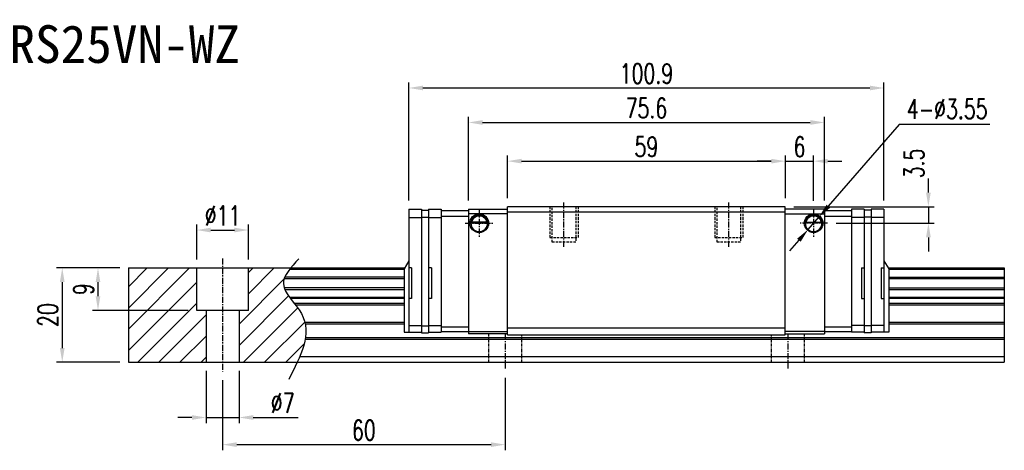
# Model space of a CAD drawing. Header units: millimetres. Extents: x 2471 to 2793, y 152 to 420.
# Tile 3 of 3: x 2584 to 2793, y 152 to 244. Entities that reach past the tile are written whole.
import ezdxf
from ezdxf.enums import TextEntityAlignment as Align

# ---------------------------------------------------------------- set-up
doc = ezdxf.new("R2010")
doc.units = ezdxf.units.MM
doc.header["$LTSCALE"] = 0.2
doc.header["$PDSIZE"] = -1
doc.linetypes.add('CENTER', pattern=[10.16, 6.35, -1.27, 1.27, -1.27])
doc.linetypes.add('DASHED', pattern=[0.75, 0.5, -0.25])
for name, color, linetype in [('2', 7, 'Continuous'), ('CHA', 7, 'Continuous'), ('DIM', 4, 'Continuous'), ('HID', 2, 'DASHED'), ('OUT', 3, 'Continuous'), ('中心線', 1, 'CENTER')]:
    doc.layers.add(name, color=color, linetype=linetype)
doc.styles.add('DIM-7', font='SIMPLEX.shx', dxfattribs={"width": 0.7, "bigfont": 'chineset.shx'})
doc.styles.add('T', font='kaiu.ttf')
doc.dimstyles.new('CNS', dxfattribs={"dimtxt": 3.5, "dimasz": 2.5, "dimexe": 1, "dimexo": 1.5, "dimgap": 0.09, "dimtad": 0, "dimdsep": 46, "dimtxsty": 'DIM-7', "dimcen": 0.09, "dimclrd": 1, "dimclre": 1, "dimclrt": 4, "dimadec": 0, "dimazin": 0, "dimtfac": 1, "dimtix": 1, "dimtmove": 2, "dimatfit": 3, "dimfxl": 1, "dimtvp": 0.971429, "dimtolj": 1, "dimarcsym": 0})
doc.dimstyles.new('CNSx1 (指線專用)', dxfattribs={"dimscale": 0.8, "dimtxt": 3.5, "dimasz": 2.5, "dimexe": 1, "dimexo": 1.5, "dimgap": 1, "dimtad": 1, "dimtih": 1, "dimtoh": 1, "dimdsep": 46, "dimtxsty": 'DIM-7', "dimcen": 0.09, "dimclrd": 256, "dimclre": 256, "dimclrt": 4, "dimadec": 0, "dimazin": 0, "dimtfac": 1, "dimtix": 1, "dimtmove": 1, "dimatfit": 3, "dimfxl": 1, "dimtvp": 0.971429, "dimtolj": 1, "dimarcsym": 0})

# ---------------------------------------------------------------- blocks, each defined once
blk = doc.blocks.new('*D48')
at = {"color": 7, "lineweight": -2}
for p, q in [((2604.83, 191.07), (2598.97, 191.07)), ((2600.17, 188.07), (2600.17, 185.07)), ((2619.33, 182.07), (2598.97, 182.07))]:
    blk.add_line(p, q, dxfattribs=at)
at = {"color": 7}
for points in [[(2599.67, 188.07), (2600.67, 188.07), (2600.17, 191.07)], [(2599.67, 185.07), (2600.67, 185.07), (2600.17, 182.07)]]:
    blk.add_solid(points, dxfattribs=at)
at = {"layer": 'DEFPOINTS', "color": 0}
for p in [(2606.63, 191.07), (2600.17, 182.07), (2621.13, 182.07)]:
    blk.add_point(p, dxfattribs=at)
at = {"color": 7, "insert": (2597.11, 186.57), "char_height": 4.2, "attachment_point": 5, "rotation": 90, "style": 'DIM-7'}
blk.add_mtext('\\A1;9', dxfattribs=at)
blk = doc.blocks.new('*D49')
at = {"color": 7, "lineweight": -2}
for p, q in [((2621.13, 192.87), (2621.13, 200.32)), ((2624.13, 199.12), (2629.13, 199.12)), ((2632.13, 192.87), (2632.13, 200.32))]:
    blk.add_line(p, q, dxfattribs=at)
at = {"color": 7}
for points in [[(2624.13, 199.62), (2624.13, 198.62), (2621.13, 199.12)], [(2629.13, 199.62), (2629.13, 198.62), (2632.13, 199.12)]]:
    blk.add_solid(points, dxfattribs=at)
at = {"layer": 'DEFPOINTS', "color": 0}
for p in [(2632.13, 199.12), (2621.13, 191.07), (2632.13, 191.07)]:
    blk.add_point(p, dxfattribs=at)
at = {"color": 7, "insert": (2626.63, 202.18), "char_height": 4.2, "attachment_point": 5, "style": 'DIM-7'}
blk.add_mtext('\\A1;%%C11', dxfattribs=at)
blk = doc.blocks.new('*D58')
at = {"color": 7, "lineweight": -2}
for p, q in [((2687.13, 205.87), (2687.13, 214.94)), ((2690.13, 213.74), (2743.13, 213.74)), ((2746.13, 205.87), (2746.13, 214.94))]:
    blk.add_line(p, q, dxfattribs=at)
at = {"color": 7}
for points in [[(2690.13, 214.24), (2690.13, 213.24), (2687.13, 213.74)], [(2743.13, 214.24), (2743.13, 213.24), (2746.13, 213.74)]]:
    blk.add_solid(points, dxfattribs=at)
at = {"layer": 'DEFPOINTS', "color": 0}
for p in [(2746.13, 213.74), (2687.13, 204.07), (2746.13, 204.07)]:
    blk.add_point(p, dxfattribs=at)
at = {"color": 7, "insert": (2716.63, 216.8), "char_height": 4.2, "attachment_point": 5, "style": 'DIM-7'}
blk.add_mtext('\\A1;59', dxfattribs=at)
blk = doc.blocks.new('*D59')
at = {"color": 7, "lineweight": -2}
for p, q in [((2678.83, 205.37), (2678.83, 223.15)), ((2681.83, 221.95), (2751.43, 221.95)), ((2754.43, 205.37), (2754.43, 223.15))]:
    blk.add_line(p, q, dxfattribs=at)
at = {"color": 7}
for points in [[(2681.83, 222.45), (2681.83, 221.45), (2678.83, 221.95)], [(2751.43, 222.45), (2751.43, 221.45), (2754.43, 221.95)]]:
    blk.add_solid(points, dxfattribs=at)
at = {"layer": 'DEFPOINTS', "color": 0}
for p in [(2754.43, 221.95), (2678.83, 203.57), (2754.43, 203.57)]:
    blk.add_point(p, dxfattribs=at)
at = {"color": 7, "insert": (2716.63, 225.01), "char_height": 4.2, "attachment_point": 5, "style": 'DIM-7'}
blk.add_mtext('\\A1;75.6', dxfattribs=at)
blk = doc.blocks.new('*D60')
at = {"color": 7, "lineweight": -2}
for p, q in [((2743.13, 213.74), (2740.13, 213.74)), ((2746.13, 205.87), (2746.13, 214.94)), ((2746.13, 213.74), (2752.13, 213.74)), ((2752.13, 205.34), (2752.13, 214.94)), ((2755.13, 213.74), (2758.13, 213.74))]:
    blk.add_line(p, q, dxfattribs=at)
at = {"color": 7}
for points in [[(2743.13, 214.24), (2743.13, 213.24), (2746.13, 213.74)], [(2755.13, 214.24), (2755.13, 213.24), (2752.13, 213.74)]]:
    blk.add_solid(points, dxfattribs=at)
at = {"layer": 'DEFPOINTS', "color": 0}
for p in [(2752.13, 213.74), (2746.13, 204.07), (2752.13, 203.54)]:
    blk.add_point(p, dxfattribs=at)
at = {"color": 7, "insert": (2749.13, 216.8), "char_height": 4.2, "attachment_point": 5, "style": 'DIM-7'}
blk.add_mtext('\\A1;6', dxfattribs=at)
blk = doc.blocks.new('*D61')
at = {"color": 7, "lineweight": -2}
for p, q in [((2776.51, 207.07), (2776.51, 210.07)), ((2747.93, 204.07), (2777.71, 204.07)), ((2776.51, 204.07), (2776.51, 200.57)), ((2756.9, 200.57), (2777.71, 200.57)), ((2776.51, 197.57), (2776.51, 194.57))]:
    blk.add_line(p, q, dxfattribs=at)
at = {"color": 7}
for points in [[(2776.01, 207.07), (2777.01, 207.07), (2776.51, 204.07)], [(2776.01, 197.57), (2777.01, 197.57), (2776.51, 200.57)]]:
    blk.add_solid(points, dxfattribs=at)
at = {"layer": 'DEFPOINTS', "color": 0}
for p in [(2746.13, 204.07), (2755.1, 200.57), (2776.51, 200.57)]:
    blk.add_point(p, dxfattribs=at)
at = {"color": 7, "insert": (2773.45, 213.25), "char_height": 4.2, "attachment_point": 5, "rotation": 90, "style": 'DIM-7'}
blk.add_mtext('\\A1;3.5', dxfattribs=at)
blk = doc.blocks.new('*D62')
at = {"layer": 'DEFPOINTS', "color": 0}
for p in [(2753.29, 201.91), (2750.97, 199.23)]:
    blk.add_point(p, dxfattribs=at)
at = {"layer": 'DIM', "color": 0, "lineweight": -2}
for p, q in [((2770.27, 221.52), (2755.25, 204.18)), ((2789.53, 221.52), (2770.27, 221.52)), ((2750.97, 199.23), (2753.29, 201.91)), ((2749, 196.96), (2747.04, 194.69))]:
    blk.add_line(p, q, dxfattribs=at)
at = {"layer": 'DIM', "color": 0}
for points in [[(2754.88, 204.5), (2755.63, 203.85), (2753.29, 201.91)], [(2748.62, 197.28), (2749.38, 196.63), (2750.97, 199.23)]]:
    blk.add_solid(points, dxfattribs=at)
at = {"layer": 'DIM', "color": 0, "insert": (2780.5, 224.82), "char_height": 4.2, "attachment_point": 5, "style": 'DIM-7'}
blk.add_mtext('\\A1;4-∅3.55', dxfattribs=at)
blk = doc.blocks.new('*D63')
at = {"color": 7, "lineweight": -2}
for p, q in [((2604.83, 191.07), (2591.38, 191.07)), ((2592.58, 188.07), (2592.58, 174.07)), ((2604.83, 171.07), (2591.38, 171.07))]:
    blk.add_line(p, q, dxfattribs=at)
at = {"color": 7}
for points in [[(2592.08, 188.07), (2593.08, 188.07), (2592.58, 191.07)], [(2592.08, 174.07), (2593.08, 174.07), (2592.58, 171.07)]]:
    blk.add_solid(points, dxfattribs=at)
at = {"layer": 'DEFPOINTS', "color": 0}
for p in [(2606.63, 191.07), (2592.58, 171.07), (2606.63, 171.07)]:
    blk.add_point(p, dxfattribs=at)
at = {"color": 7, "insert": (2589.52, 181.07), "char_height": 4.2, "attachment_point": 5, "rotation": 90, "style": 'DIM-7'}
blk.add_mtext('\\A1;20', dxfattribs=at)
blk = doc.blocks.new('*D64')
at = {"color": 7, "lineweight": -2}
for p, q in [((2686.63, 167.77), (2686.63, 152.37)), ((2626.63, 167.27), (2626.63, 152.37)), ((2629.63, 153.57), (2683.63, 153.57))]:
    blk.add_line(p, q, dxfattribs=at)
at = {"color": 7}
for points in [[(2629.63, 154.07), (2629.63, 153.07), (2626.63, 153.57)], [(2683.63, 154.07), (2683.63, 153.07), (2686.63, 153.57)]]:
    blk.add_solid(points, dxfattribs=at)
at = {"layer": 'DEFPOINTS', "color": 0}
for p in [(2686.63, 169.57), (2626.63, 169.07), (2686.63, 153.57)]:
    blk.add_point(p, dxfattribs=at)
at = {"color": 7, "insert": (2656.63, 156.63), "char_height": 4.2, "attachment_point": 5, "style": 'DIM-7'}
blk.add_mtext('\\A1;60', dxfattribs=at)
blk = doc.blocks.new('*D65')
at = {"color": 7, "lineweight": -2}
for p, q in [((2666.18, 205.37), (2666.18, 230.47)), ((2767.08, 205.37), (2767.08, 230.47)), ((2669.18, 229.27), (2764.08, 229.27))]:
    blk.add_line(p, q, dxfattribs=at)
at = {"color": 7}
for points in [[(2669.18, 229.77), (2669.18, 228.77), (2666.18, 229.27)], [(2764.08, 229.77), (2764.08, 228.77), (2767.08, 229.27)]]:
    blk.add_solid(points, dxfattribs=at)
at = {"layer": 'DEFPOINTS', "color": 0}
for p in [(2767.08, 229.27), (2666.18, 203.57), (2767.08, 203.57)]:
    blk.add_point(p, dxfattribs=at)
at = {"color": 7, "insert": (2716.63, 232.33), "char_height": 4.2, "attachment_point": 5, "style": 'DIM-7'}
blk.add_mtext('\\A1;100.9', dxfattribs=at)
blk = doc.blocks.new('*D67')
at = {"color": 7, "lineweight": -2}
for p, q in [((2623.13, 169.27), (2623.13, 158.13)), ((2630.13, 169.27), (2630.13, 158.13)), ((2620.13, 159.33), (2617.13, 159.33)), ((2623.13, 159.33), (2630.13, 159.33)), ((2633.13, 159.33), (2642.67, 159.33))]:
    blk.add_line(p, q, dxfattribs=at)
at = {"color": 7}
for points in [[(2620.13, 159.83), (2620.13, 158.83), (2623.13, 159.33)], [(2633.13, 159.83), (2633.13, 158.83), (2630.13, 159.33)]]:
    blk.add_solid(points, dxfattribs=at)
at = {"layer": 'DEFPOINTS', "color": 0}
for p in [(2623.13, 171.07), (2630.13, 171.07), (2630.13, 159.33)]:
    blk.add_point(p, dxfattribs=at)
at = {"color": 7, "insert": (2639.4, 162.39), "char_height": 4.2, "attachment_point": 5, "style": 'DIM-7'}
blk.add_mtext('\\A1;%%C7', dxfattribs=at)

msp = doc.modelspace()

# ---------------------------------------------------------------- hatches: boundary and pattern name
at = {"layer": 'DIM'}
h = msp.add_hatch(dxfattribs=at)
h.set_pattern_fill('ANSI31', color=0)
h.set_pattern_definition([(45, (2242.371, 74.2436), (-2.245064, 2.245064), [])])
h.paths.add_polyline_path([(2621.128, 191.067), (2606.628, 191.067), (2606.628, 171.067), (2623.128, 171.067), (2623.128, 182.067), (2621.128, 182.067)])
edge = h.paths.add_edge_path()
edge.add_spline(control_points=[(2642.503, 171.067), (2644.155, 174.679), (2645.791, 180.644), (2638.271, 186.71), (2640.152, 189.933), (2641.07, 191.067)], knot_values=[2.2927229, 2.2927229, 2.2927229, 2.2927229, 12.943349, 20.3172467, 24.2982631, 24.2982631, 24.2982631, 24.2982631], degree=3, periodic=0)
edge.add_line((2641.07, 191.067), (2632.128, 191.067))
edge.add_line((2632.128, 191.067), (2632.128, 182.067))
edge.add_line((2632.128, 182.067), (2630.128, 182.067))
edge.add_line((2630.128, 182.067), (2630.128, 171.067))
edge.add_line((2630.128, 171.067), (2642.503, 171.067))

# ---------------------------------------------------------------- linework, layer by layer
at = {"layer": '2', "color": 0, "linetype": 'Continuous'}
for p, q in [((2754.428, 203.567), (2746.128, 203.567)), ((2682.76, 200.75), (2679.496, 200.75)), ((2682.683, 200.817), (2679.573, 200.817)), ((2746.128, 202.567), (2754.428, 202.567)), ((2750.496, 200.75), (2753.76, 200.75)), ((2750.573, 200.817), (2753.683, 200.817)), ((2679.354, 200.617), (2682.902, 200.617)), ((2753.902, 200.617), (2750.354, 200.617)), ((2678.828, 177.567), (2687.128, 177.567)), ((2687.128, 177.067), (2678.828, 177.067)), ((2754.428, 177.567), (2746.128, 177.567)), ((2746.128, 177.067), (2754.428, 177.067))]:
    msp.add_line(p, q, dxfattribs=at)
for centre, start, end in [((2681.128, 200.567), 90, 270), ((2681.128, 200.567), 270, 90), ((2752.128, 200.567), 90, 270), ((2752.128, 200.567), 270, 90)]:
    msp.add_arc(centre, 1.775, start, end, dxfattribs=at)
at = {"layer": '2', "color": 0, "linetype": 'Continuous', "extrusion": (0, 0, -1)}
for centre, radius, start, end in [((-2681.128, 200.567), 1.575, 9.1332, 90), ((-2681.128, 200.567), 1.975, 90, 270), ((-2681.128, 200.567), 1.575, 90, 170.8668), ((-2752.128, 200.567), 1.975, 270, 90), ((-2752.128, 200.567), 1.575, 9.1332, 90), ((-2752.128, 200.567), 1.975, 90, 270), ((-2752.128, 200.567), 1.575, 90, 170.8668)]:
    msp.add_arc(centre, radius, start, end, dxfattribs=at)
at = {"layer": '2', "color": 0, "linetype": 'Continuous'}
for points, knots in [([(2679.496, 200.75), (2679.512, 200.826), (2679.534, 200.916), (2679.598, 201.105), (2679.64, 201.207), (2679.745, 201.403), (2679.809, 201.499), (2679.981, 201.711), (2680.099, 201.821), (2680.358, 202.002), (2680.503, 202.074), (2680.805, 202.172), (2680.968, 202.198), (2681.128, 202.198)], [0, 0, 0, 0, 0.1376864, 0.1376864, 0.275472, 0.275472, 0.4123557, 0.4123557, 0.6064308, 0.6064308, 0.8046387, 0.8046387, 1, 1, 1, 1]), ([(2681.128, 202.198), (2681.279, 202.198), (2681.432, 202.175), (2681.749, 202.079), (2681.914, 201.995), (2682.185, 201.796), (2682.299, 201.686), (2682.471, 201.466), (2682.537, 201.36), (2682.643, 201.146), (2682.684, 201.035), (2682.733, 200.869), (2682.748, 200.806), (2682.76, 200.75)], [0, 0, 0, 0, 0.1837975, 0.1837975, 0.4104893, 0.4104893, 0.6000274, 0.6000274, 0.749109, 0.749109, 0.8991923, 0.8991923, 1, 1, 1, 1]), ([(2752.128, 202.198), (2751.977, 202.198), (2751.824, 202.175), (2751.507, 202.079), (2751.341, 201.995), (2751.071, 201.796), (2750.957, 201.686), (2750.785, 201.466), (2750.719, 201.36), (2750.613, 201.146), (2750.572, 201.035), (2750.523, 200.869), (2750.508, 200.806), (2750.496, 200.75)], [0, 0, 0, 0, 0.1837975, 0.1837975, 0.4104893, 0.4104893, 0.6000274, 0.6000274, 0.749109, 0.749109, 0.8991923, 0.8991923, 1, 1, 1, 1]), ([(2753.76, 200.75), (2753.744, 200.826), (2753.722, 200.916), (2753.658, 201.105), (2753.616, 201.207), (2753.511, 201.403), (2753.447, 201.499), (2753.275, 201.711), (2753.157, 201.821), (2752.897, 202.002), (2752.753, 202.074), (2752.45, 202.172), (2752.288, 202.198), (2752.128, 202.198)], [0, 0, 0, 0, 0.1376864, 0.1376864, 0.275472, 0.275472, 0.4123557, 0.4123557, 0.6064308, 0.6064308, 0.8046387, 0.8046387, 1, 1, 1, 1])]:
    msp.add_open_spline(points, degree=3, knots=knots, dxfattribs=at)
for points in [[(2679.496, 200.75), (2679.522, 200.773), (2679.547, 200.795), (2679.573, 200.817)], [(2682.683, 200.817), (2682.708, 200.795), (2682.734, 200.773), (2682.76, 200.75)], [(2750.573, 200.817), (2750.547, 200.795), (2750.522, 200.773), (2750.496, 200.75)]]:
    msp.add_open_spline(points, degree=3, dxfattribs=at)
at = {"layer": '2', "color": 0, "linetype": 'DASHED'}
msp.add_open_spline([(2679.354, 200.617), (2679.353, 200.6), (2679.353, 200.584), (2679.353, 200.567)], degree=3, dxfattribs=at)
at = {"layer": 'HID', "color": 0, "ltscale": 5}
for p, q in [((2696.128, 204.067), (2696.128, 197.567)), ((2696.628, 196.567), (2696.628, 204.067)), ((2701.628, 204.067), (2701.628, 196.567)), ((2702.128, 204.067), (2702.128, 197.567)), ((2731.128, 204.067), (2731.128, 197.567)), ((2731.628, 196.567), (2731.628, 204.067)), ((2736.628, 204.067), (2736.628, 196.567)), ((2737.128, 204.067), (2737.128, 197.567)), ((2696.128, 197.567), (2702.128, 197.567)), ((2701.628, 196.567), (2696.628, 196.567)), ((2731.128, 197.567), (2737.128, 197.567)), ((2736.628, 196.567), (2731.628, 196.567))]:
    msp.add_line(p, q, dxfattribs=at)
at = {"layer": 'HID', "color": 0}
for p, q in [((2683.128, 177.067), (2683.128, 171.067)), ((2690.128, 176.867), (2690.128, 171.067)), ((2743.128, 176.867), (2743.128, 171.067)), ((2750.128, 177.067), (2750.128, 171.067))]:
    msp.add_line(p, q, dxfattribs=at)
at = {"layer": 'OUT', "color": 0, "linetype": 'Continuous'}
for p, q in [((2666.178, 203.567), (2668.878, 203.567)), ((2678.828, 203.567), (2678.828, 177.067)), ((2678.828, 203.567), (2687.128, 203.567)), ((2767.078, 203.567), (2764.378, 203.567)), ((2687.128, 202.567), (2678.828, 202.567))]:
    msp.add_line(p, q, dxfattribs=at)
at = {"layer": 'OUT', "color": 0}
for p, q in [((2666.178, 203.567), (2666.178, 177.467)), ((2668.878, 203.567), (2668.878, 177.317)), ((2668.878, 203.317), (2670.378, 203.317)), ((2670.378, 203.567), (2670.378, 177.317)), ((2670.378, 203.567), (2673.078, 203.567)), ((2673.078, 203.567), (2673.078, 177.467)), ((2673.078, 203.267), (2678.828, 203.267)), ((2687.128, 176.867), (2687.128, 204.067)), ((2746.128, 204.067), (2687.128, 204.067)), ((2687.128, 203.017), (2746.128, 203.017)), ((2746.128, 176.867), (2746.128, 204.067)), ((2754.428, 203.567), (2754.428, 177.067)), ((2754.428, 203.267), (2760.178, 203.267)), ((2762.878, 203.567), (2760.178, 203.567)), ((2760.178, 203.567), (2760.178, 177.467)), ((2762.878, 203.567), (2762.878, 177.317)), ((2764.378, 203.317), (2762.878, 203.317)), ((2764.378, 203.567), (2764.378, 177.317)), ((2767.078, 203.567), (2767.078, 177.467)), ((2666.178, 201.793), (2668.878, 201.793)), ((2668.878, 201.817), (2670.378, 201.817)), ((2670.378, 201.793), (2673.078, 201.793)), ((2673.078, 202.067), (2678.828, 202.067)), ((2754.428, 202.067), (2760.178, 202.067)), ((2762.878, 201.793), (2760.178, 201.793)), ((2764.378, 201.817), (2762.878, 201.817)), ((2767.078, 201.793), (2764.378, 201.793)), ((2666.178, 192.567), (2665.178, 190.914)), ((2767.078, 192.567), (2768.078, 190.914)), ((2606.628, 191.067), (2665.27, 191.067)), ((2606.628, 191.067), (2606.628, 171.067)), ((2621.128, 182.067), (2621.128, 191.067)), ((2632.128, 182.067), (2632.128, 191.067)), ((2640.867, 190.811), (2665.178, 190.811)), ((2665.178, 190.914), (2665.178, 177.467)), ((2666.778, 191.067), (2666.178, 191.067)), ((2666.778, 191.067), (2666.778, 184.567)), ((2670.978, 191.067), (2670.378, 191.067)), ((2670.978, 191.067), (2670.978, 184.567)), ((2762.278, 191.067), (2762.278, 184.567)), ((2762.278, 191.067), (2762.878, 191.067)), ((2766.478, 191.067), (2766.478, 184.567)), ((2766.478, 191.067), (2767.078, 191.067)), ((2767.985, 191.067), (2792.628, 191.067)), ((2768.078, 190.914), (2768.078, 177.467)), ((2768.078, 190.811), (2792.628, 190.811)), ((2792.628, 191.067), (2792.628, 171.067)), ((2639.712, 188.807), (2665.178, 188.807)), ((2665.178, 189.101), (2639.822, 189.101)), ((2768.078, 189.101), (2792.628, 189.101)), ((2768.078, 188.807), (2792.628, 188.807)), ((2665.178, 186.826), (2639.709, 186.826)), ((2639.82, 186.532), (2665.178, 186.532)), ((2768.078, 186.826), (2792.628, 186.826)), ((2768.078, 186.532), (2792.628, 186.532)), ((2640.829, 184.852), (2665.178, 184.852)), ((2640.951, 184.687), (2665.178, 184.687)), ((2666.778, 184.567), (2666.178, 184.567)), ((2670.978, 184.567), (2670.378, 184.567)), ((2762.278, 184.567), (2762.878, 184.567)), ((2766.478, 184.567), (2767.078, 184.567)), ((2768.078, 184.852), (2792.628, 184.852)), ((2768.078, 184.687), (2792.628, 184.687)), ((2632.128, 182.067), (2621.128, 182.067)), ((2623.128, 182.067), (2623.128, 171.067)), ((2630.128, 182.067), (2630.128, 171.067)), ((2641.806, 183.593), (2665.178, 183.593)), ((2642.085, 183.24), (2665.178, 183.24)), ((2768.078, 183.593), (2792.628, 183.593)), ((2768.078, 183.24), (2792.628, 183.24)), ((2644.076, 179.574), (2665.178, 179.574)), ((2644.154, 179.22), (2665.178, 179.22)), ((2666.178, 178.842), (2668.878, 178.842)), ((2668.878, 178.817), (2670.378, 178.817)), ((2670.378, 178.842), (2673.078, 178.842)), ((2673.078, 178.567), (2678.828, 178.567)), ((2687.128, 178.367), (2746.128, 178.367)), ((2754.428, 178.567), (2760.178, 178.567)), ((2762.878, 178.842), (2760.178, 178.842)), ((2764.378, 178.817), (2762.878, 178.817)), ((2767.078, 178.842), (2764.378, 178.842)), ((2768.078, 179.574), (2792.628, 179.574)), ((2768.078, 179.22), (2792.628, 179.22)), ((2644.147, 175.96), (2792.628, 175.96)), ((2644.202, 176.313), (2792.628, 176.313)), ((2665.178, 177.467), (2668.878, 177.467)), ((2668.878, 177.317), (2670.378, 177.317)), ((2670.378, 177.467), (2673.078, 177.467)), ((2673.078, 177.567), (2678.828, 177.567)), ((2687.128, 176.867), (2746.128, 176.867)), ((2754.428, 177.567), (2760.178, 177.567)), ((2762.878, 177.467), (2760.178, 177.467)), ((2764.378, 177.317), (2762.878, 177.317)), ((2768.078, 177.467), (2764.378, 177.467)), ((2643.025, 172.267), (2792.628, 172.267)), ((2606.628, 171.067), (2792.628, 171.067))]:
    msp.add_line(p, q, dxfattribs=at)
at = {"layer": 'OUT', "color": 0, "linetype": 'Continuous', "extrusion": (0, 0, -1)}
msp.add_arc((-2681.128, 200.567), 1.975, 270, 90, dxfattribs=at)
at = {"layer": 'OUT', "color": 0}
for points in [[(2753.76, 200.75), (2753.734, 200.773), (2753.708, 200.795), (2753.683, 200.817)], [(2753.902, 200.617), (2753.903, 200.6), (2753.903, 200.584), (2753.903, 200.567)]]:
    msp.add_open_spline(points, degree=3, dxfattribs=at)
msp.add_open_spline([(2642.828, 193.029), (2641.146, 191.238), (2637.488, 187.342), (2647.013, 179.658), (2643.198, 172.272), (2640.685, 167.408)], degree=3, knots=[0, 0, 0, 0, 6.2737393, 13.647637, 27.8750855, 27.8750855, 27.8750855, 27.8750855], dxfattribs=at)
at = {"layer": '中心線', "color": 0}
for p, q in [((2699.128, 195.567), (2699.128, 205.067)), ((2734.128, 195.567), (2734.128, 205.067)), ((2681.128, 203.542), (2681.128, 197.592)), ((2752.128, 203.542), (2752.128, 197.592)), ((2678.153, 200.567), (2684.103, 200.567)), ((2755.103, 200.567), (2749.153, 200.567)), ((2626.628, 193.067), (2626.628, 169.067)), ((2686.628, 177.067), (2686.628, 169.567)), ((2746.628, 177.067), (2746.628, 169.567))]:
    msp.add_line(p, q, dxfattribs=at)

# ---------------------------------------------------------------- texts
at = {"layer": 'CHA', "color": 7, "style": 'T'}
msp.add_text('TRS25VN-WZ', height=8, dxfattribs=at).set_placement((2603.124, 238.586), align=Align.MIDDLE)

# ---------------------------------------------------------------- dimensions: what is measured, and where the dimension line sits
at = {"color": 0}
for base, p1, p2, picture, middle in [((2767.078, 229.268), (2666.178, 203.567), (2767.078, 203.567), '*D65', (2716.628, 232.328)), ((2754.428, 221.952), (2678.828, 203.567), (2754.428, 203.567), '*D59', (2716.628, 225.012)), ((2686.628, 153.568), (2626.628, 169.067), (2686.628, 169.567), '*D64', (2656.628, 156.628))]:
    dim = msp.add_linear_dim(base=base, p1=p1, p2=p2, dimstyle='CNS', override={"dimscale": 1.2, "dimgap": 0.8, "dimtad": 1, "dimclrd": 7, "dimclre": 7, "dimclrt": 7, "dimadec": 2, "dimazin": 2, "dimtm": 1e-09, "dimtfac": 0.6, "dimtmove": 1, "dimarcsym": 1}, dxfattribs=at)
    dim.commit()
    dim.dimension.update_dxf_attribs({"geometry": picture, "text_midpoint": middle})
for base, p1, p2, angle, picture, middle in [((2746.128, 213.737), (2687.128, 204.067), (2746.128, 204.067), 180, '*D58', (2716.628, 216.797)), ((2752.128, 213.737), (2746.128, 204.067), (2752.128, 203.542), 180, '*D60', (2749.128, 216.797)), ((2592.577, 171.067), (2606.628, 191.067), (2606.628, 171.067), 90, '*D63', (2589.517, 181.067)), ((2600.174, 182.067), (2606.628, 191.067), (2621.128, 182.067), 90, '*D48', (2597.114, 186.567))]:
    dim = msp.add_linear_dim(base=base, p1=p1, p2=p2, angle=angle, dimstyle='CNS', override={"dimscale": 1.2, "dimgap": 0.8, "dimtad": 1, "dimclrd": 7, "dimclre": 7, "dimclrt": 7, "dimadec": 2, "dimazin": 2, "dimtm": 1e-09, "dimtfac": 0.6, "dimtmove": 1, "dimarcsym": 1}, dxfattribs=at)
    dim.commit()
    dim.dimension.update_dxf_attribs({"geometry": picture, "text_midpoint": middle})
dim = msp.add_linear_dim(base=(2776.508, 200.567), p1=(2746.128, 204.067), p2=(2755.103, 200.567), angle=270, dimstyle='CNS', override={"dimscale": 1.2, "dimgap": 0.8, "dimtad": 1, "dimclrd": 7, "dimclre": 7, "dimclrt": 7, "dimadec": 2, "dimazin": 2, "dimtm": 1e-09, "dimtfac": 0.6, "dimtmove": 1, "dimarcsym": 1}, dxfattribs=at)
dim.commit()
dim.dimension.update_dxf_attribs({"geometry": '*D61', "text_midpoint": (2776.508, 213.255), "dimtype": 160})
dim = msp.add_linear_dim(base=(2632.128, 199.119), p1=(2621.128, 191.067), p2=(2632.128, 191.067), angle=180, text='%%C<>', dimstyle='CNS', override={"dimscale": 1.2, "dimgap": 0.8, "dimtad": 1, "dimclrd": 7, "dimclre": 7, "dimclrt": 7, "dimadec": 2, "dimazin": 2, "dimtm": 1e-09, "dimtfac": 0.6, "dimtmove": 1, "dimarcsym": 1}, dxfattribs=at)
dim.commit()
dim.dimension.update_dxf_attribs({"geometry": '*D49', "text_midpoint": (2626.628, 202.179)})
dim = msp.add_linear_dim(base=(2630.128, 159.334), p1=(2623.128, 171.067), p2=(2630.128, 171.067), text='%%C<>', dimstyle='CNS', override={"dimscale": 1.2, "dimgap": 0.8, "dimtad": 1, "dimclrd": 7, "dimclre": 7, "dimclrt": 7, "dimadec": 2, "dimazin": 2, "dimtm": 1e-09, "dimtfac": 0.6, "dimtmove": 0, "dimarcsym": 1}, dxfattribs=at)
dim.commit()
dim.dimension.update_dxf_attribs({"geometry": '*D67', "text_midpoint": (2639.398, 159.334), "dimtype": 160})
at = {"layer": 'DIM', "color": 0}
dim = msp.add_diameter_dim_2p(p1=(2750.966, 199.225), p2=(2753.29, 201.909), text='4-<>', dimstyle='CNSx1 (指線專用)', override={"dimscale": 1.2, "dimclrd": 0, "dimclre": 0, "dimclrt": 0}, dxfattribs=at)
dim.commit()
dim.dimension.update_dxf_attribs({"geometry": '*D62', "text_midpoint": (2770.268, 221.517), "dimtype": 163})

doc.saveas('drawing.dxf')
